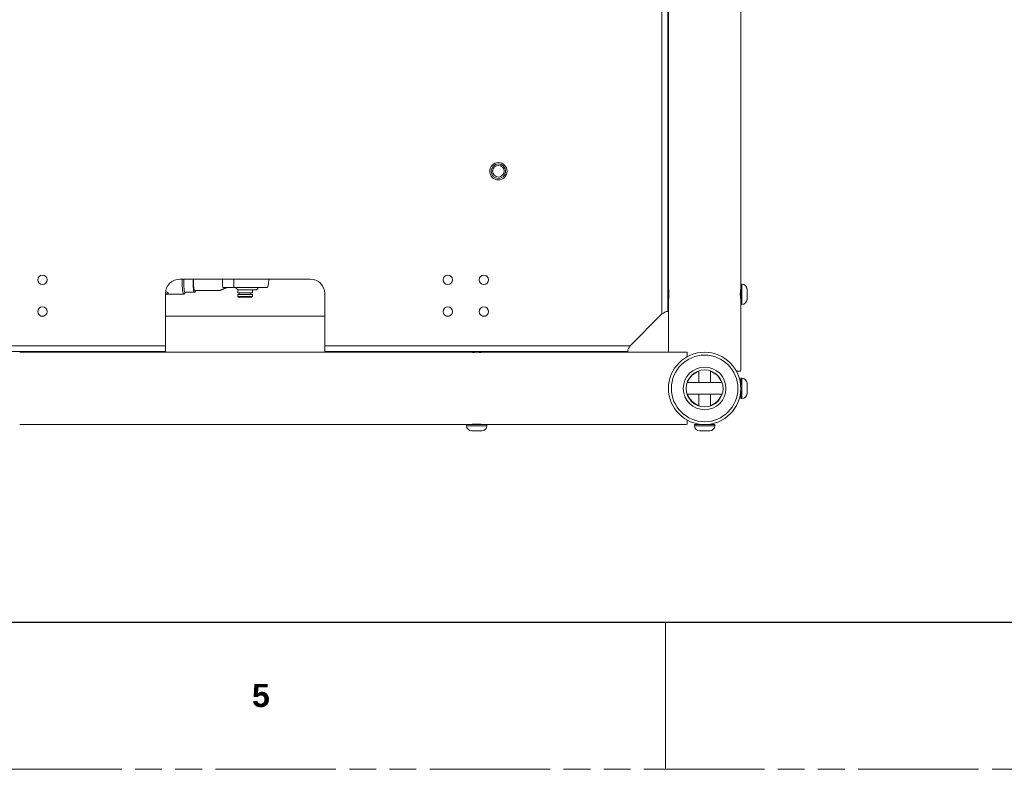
# Model space of a CAD drawing. Header units: millimetres. Extents: x 3925 to 5043, y -86 to 778.
# Tile 26 of 157: x 4372 to 4542, y -86 to 43. Entities that reach past the tile are written whole.
import ezdxf

# ---------------------------------------------------------------- set-up
doc = ezdxf.new("R2010")
doc.units = ezdxf.units.MM
doc.header["$LTSCALE"] = 46.255
doc.linetypes.add('PHANTOM', pattern=[0.8, 0.45, -0.05, 0.1, -0.05, 0.1, -0.05])
doc.layers.get('0').update_dxf_attribs({"linetype": 'CONTINUOUS'})
doc.layers.add('140-154101-0DXF_CONTINUOUS_LINE', color=7, linetype='CONTINUOUS')
doc.styles.add('SLDTEXTSTYLE0', font='arialbd.ttf', dxfattribs={"height": 5.5})

msp = doc.modelspace()

# ---------------------------------------------------------------- linework, layer by layer
at = {"color": 7, "linetype": 'Continuous', "lineweight": 30}
msp.add_line((3937.6114, -60.6394), (5029.8114, -60.6394), dxfattribs=at)
at = {"color": 7, "linetype": 'Continuous', "lineweight": 0}
msp.add_line((4483.7114, -60.6394), (4483.7114, -86.0394), dxfattribs=at)
at = {"color": 7, "linetype": 'PHANTOM', "lineweight": 0}
msp.add_line((3924.9114, -86.0394), (5042.5114, -86.0394), dxfattribs=at)
at = {"layer": '140-154101-0DXF_CONTINUOUS_LINE', "color": 7, "linetype": 'Continuous', "lineweight": 0}
for p, q in [((4496.711, -16.5115), (4496.711, 90.9885)), ((4484.211, 77.4258), (4484.211, -2.949)), ((4483.086, -7.3865), (4483.086, 47.2385)), ((4484.086, 47.2385), (4484.086, -6.9958)), ((4399.836, -1.3865), (4422.336, -1.3865)), ((4400.4884, -1.3865), (4400.4884, -1.8829)), ((4409.1206, -1.3865), (4409.1196, -1.5115)), ((4415.1722, -1.5115), (4415.1687, -1.3865)), ((4400.3512, -3.672), (4400.2861, -3.1441)), ((4400.4884, -1.8829), (4400.512, -2.5907)), ((4406.6224, -3.3865), (4402.3452, -3.3865)), ((4402.4895, -3.3865), (4402.4539, -3.6365)), ((4407.2305, -2.824), (4414.9352, -2.824)), ((4409.4428, -2.824), (4409.8165, -3.2615)), ((4409.8315, -3.2615), (4413.0269, -3.2615)), ((4409.836, -3.7615), (4409.836, -3.2792)), ((4412.336, -3.7615), (4412.336, -3.2615)), ((4413.0278, -3.2615), (4413.4016, -2.824)), ((4484.086, -3.0115), (4484.211, -3.0115)), ((4484.211, -2.949), (4484.224, -3.0285)), ((4484.224, -3.0285), (4484.256, -3.2574)), ((4484.256, -3.2574), (4484.2885, -3.6052)), ((4496.911, -2.2615), (4496.711, -2.2615)), ((4496.911, -2.2615), (4496.911, -5.7615)), ((4497.786, -4.8865), (4497.786, -3.1365)), ((4397.336, -13.8865), (4397.336, -3.8865)), ((4397.336, -3.9441), (4397.4741, -3.9413)), ((4400.4801, -4.0115), (4397.336, -4.0115)), ((4397.4948, -3.9915), (4397.339, -3.9959)), ((4397.3871, -3.5645), (4397.6173, -3.6583)), ((4397.6173, -3.6583), (4397.7282, -3.738)), ((4397.766, -3.8521), (4397.7706, -3.8307)), ((4400.5064, -3.9982), (4400.4801, -4.0115)), ((4400.7525, -3.7496), (4400.5064, -3.9982)), ((4400.6201, -3.6365), (4402.4539, -3.6365)), ((4400.729, -3.7615), (4400.653, -3.6365)), ((4400.7525, -3.7495), (4400.729, -3.7615)), ((4400.8045, -3.6365), (4400.7525, -3.7495)), ((4412.336, -3.7615), (4409.836, -3.7615)), ((4409.836, -4.0615), (4412.336, -4.0615)), ((4409.836, -4.3865), (4409.836, -4.0615)), ((4409.836, -4.3865), (4412.336, -4.3865)), ((4409.961, -4.5115), (4409.836, -4.3865)), ((4409.961, -4.5115), (4412.2109, -4.5115)), ((4410.086, -3.7615), (4410.086, -4.0615)), ((4412.086, -4.0615), (4412.086, -3.7615)), ((4412.211, -4.5115), (4412.336, -4.3865)), ((4412.336, -4.3865), (4412.336, -4.0615)), ((4424.836, -3.8865), (4424.836, -13.8865)), ((4484.2109, -5.0115), (4484.086, -5.0115)), ((4484.2235, -4.9974), (4484.2109, -5.074)), ((4484.211, -5.0742), (4484.211, -14.0115)), ((4484.2557, -4.7678), (4484.2235, -4.9974)), ((4484.2885, -4.4175), (4484.2557, -4.7678)), ((4484.2885, -3.6052), (4484.3019, -4.0117)), ((4484.3019, -4.0116), (4484.2885, -4.4175)), ((4496.62, -4.0115), (4496.6334, -3.6056)), ((4496.6334, -4.4182), (4496.62, -4.0115)), ((4496.6659, -4.7647), (4496.6334, -4.4182)), ((4496.711, -5.7615), (4496.911, -5.7615)), ((4375.8182, -7.7615), (4376.3556, -7.7615)), ((4397.336, -7.7615), (4424.836, -7.7615)), ((4445.8182, -7.7615), (4446.3555, -7.7615)), ((4452.0682, -7.7615), (4452.6055, -7.7615)), ((4483.086, -7.3865), (4477.586, -12.8865)), ((4483.3448, -7.2563), (4483.086, -7.3865)), ((4483.7931, -6.9958), (4484.086, -6.9958)), ((4344.586, -12.8865), (4397.336, -12.8865)), ((4424.836, -12.8865), (4477.586, -12.8865)), ((4477.1952, -13.8865), (4477.1952, -13.5936)), ((4477.586, -12.8865), (4477.4557, -13.1453)), ((4344.9767, -13.8865), (4397.336, -13.8865)), ((4372.1485, -14.0115), (4450.0234, -14.0115)), ((4424.836, -13.8865), (4477.1952, -13.8865)), ((4450.1033, -14.0246), (4450.0235, -14.0115)), ((4450.086, -14.0115), (4450.086, -13.8865)), ((4450.3337, -14.0567), (4450.1033, -14.0246)), ((4450.6807, -14.0891), (4450.3337, -14.0567)), ((4451.086, -14.1025), (4450.6807, -14.0891)), ((4451.086, -14.1025), (4451.4962, -14.0888)), ((4451.4962, -14.0888), (4451.8375, -14.0569)), ((4451.8375, -14.0569), (4452.0662, -14.0249)), ((4452.0662, -14.0249), (4452.1485, -14.0115)), ((4452.086, -13.8865), (4452.086, -14.0115)), ((4452.1485, -14.0115), (4487.461, -14.0115)), ((4487.461, -14.7786), (4487.461, -14.0115)), ((4489.461, -17.2792), (4489.461, -19.2615)), ((4491.461, -17.2532), (4491.461, -19.2615)), ((4495.9439, -17.2615), (4496.6658, -17.2615)), ((4496.911, -18.5115), (4496.711, -18.5115)), ((4496.711, -18.5115), (4496.711, -19.7191)), ((4496.911, -22.0115), (4496.911, -18.5115)), ((4487.4389, -19.2615), (4493.4527, -19.2615)), ((4496.6211, -19.2615), (4496.711, -19.2615)), ((4497.786, -21.1365), (4497.786, -19.3865)), ((4487.4389, -21.2615), (4493.4414, -21.2615)), ((4489.461, -21.2615), (4489.461, -23.2439)), ((4491.461, -21.2615), (4491.461, -23.2638)), ((4496.6206, -21.2615), (4496.711, -21.2615)), ((4496.711, -20.804), (4496.711, -22.0115)), ((4496.911, -22.0115), (4496.711, -22.0115)), ((4486.711, -26.5115), (4372.1485, -26.5115)), ((4449.336, -26.5115), (4449.336, -26.7115)), ((4452.836, -26.7115), (4449.336, -26.7115)), ((4450.3333, -26.4664), (4450.6789, -26.434)), ((4450.6789, -26.434), (4451.086, -26.4206)), ((4451.086, -26.4206), (4451.4907, -26.4338)), ((4452.836, -26.7115), (4452.836, -26.5115)), ((4487.461, -26.4664), (4487.461, -25.7445)), ((4489.9185, -26.5115), (4488.711, -26.5115)), ((4488.711, -26.7115), (4488.711, -26.5115)), ((4488.711, -26.7115), (4492.211, -26.7115)), ((4489.461, -26.4206), (4489.461, -26.5115)), ((4492.211, -26.5115), (4491.0034, -26.5115)), ((4491.461, -26.4214), (4491.461, -26.5115)), ((4492.211, -26.7115), (4492.211, -26.5115)), ((4450.211, -27.5865), (4451.961, -27.5865)), ((4489.586, -27.5865), (4491.336, -27.5865))]:
    msp.add_line(p, q, dxfattribs=at)
for points in [[(4400.2861, -3.1441), (4400.24, -2.383), (4400.2239, -1.5075), (4400.2263, -1.3865)], [(4402.2365, -3.6365), (4402.1736, -3.1957), (4402.1285, -2.5907), (4402.1049, -1.8829), (4402.1049, -1.3865)], [(4402.1561, -1.3865), (4402.1559, -1.8292), (4402.1784, -2.4409), (4402.2208, -2.9399), (4402.2789, -3.2713), (4402.3452, -3.3865)], [(4407.2305, -2.824), (4407.196, -2.3527), (4407.1779, -1.8011), (4407.1779, -1.3865)], [(4409.1487, -2.824), (4409.1329, -2.4095), (4409.123, -1.9662), (4409.1196, -1.5115)], [(4414.935, -2.824), (4414.9525, -2.7761), (4415.0467, -2.4734), (4415.1099, -2.192), (4415.1478, -1.9382), (4415.1667, -1.7138), (4415.1722, -1.5115)], [(4400.512, -2.5907), (4400.5572, -3.1957), (4400.6201, -3.6365)], [(4496.6334, -3.6056), (4496.6657, -3.2596), (4496.6979, -3.0287), (4496.701, -3.0099)], [(4397.4741, -3.9413), (4397.6714, -3.9142), (4397.766, -3.8521)], [(4397.7282, -3.738), (4397.772, -3.7833), (4397.8037, -3.891), (4397.7057, -3.9602), (4397.4948, -3.9915)], [(4400.4801, -4.0115), (4400.4248, -3.9526), (4400.3512, -3.672)], [(4483.7931, -6.9958), (4483.586, -7.126), (4483.3448, -7.2563)], [(4477.4557, -13.1453), (4477.3254, -13.3866), (4477.1952, -13.5936)], [(4451.4907, -26.4338), (4451.8364, -26.4661), (4452.0676, -26.4983), (4452.0685, -26.4984)]]:
    msp.add_lwpolyline(points, dxfattribs=at)
for centre, radius in [((4454.836, 17.2385), 1.5), ((4454.836, 17.2385), 1.25), ((4454.836, 17.2385), 1), ((4376.086, -1.5115), 0.8125), ((4446.086, -1.5115), 0.8125), ((4452.336, -1.5115), 0.8125), ((4376.086, -7.0115), 0.8125), ((4446.086, -7.0115), 0.8125), ((4452.336, -7.0115), 0.8125), ((4490.461, -20.2615), 6.25), ((4490.461, -20.2615), 5.75), ((4490.461, -20.2615), 3.6875), ((4490.461, -20.2615), 3.1875)]:
    msp.add_circle(centre, radius, dxfattribs=at)
for centre, radius, start, end in [((4399.836, -3.8865), 2.5, 90, 180), ((4422.336, -3.8865), 2.5, 0, 90), ((4496.911, -3.1365), 0.875, 0, 90), ((4496.911, -4.8865), 0.875, 270, 360), ((4490.461, -20.2615), 3.125, 108.811356, 161.140206), ((4490.461, -20.2615), 3.125, 18.89099, 71.140206), ((4496.911, -19.3865), 0.875, 0, 90), ((4490.461, -20.2615), 3.125, 198.89099, 251.140206), ((4490.461, -20.2615), 3.125, 288.811356, 341.140206), ((4496.911, -21.1365), 0.875, 270, 0), ((4450.211, -26.7115), 0.875, 180, 270), ((4451.961, -26.7115), 0.875, 270, 360), ((4489.586, -26.7115), 0.875, 180, 270), ((4491.336, -26.7115), 0.875, 270, 0)]:
    msp.add_arc(centre, radius, start, end, dxfattribs=at)
for centre, major_axis, ratio, start_param, end_param in [((4411.0164, -1.5115), (4.3981, 1.8737), 0.0157594, 8.66635346, 10.25715112), ((4490.461, -16.5115), (0, 6.25), 1, -1.69108621, -1.57079633), ((4486.711, -20.2615), (0, 6.25), 1, 3.14159265, 3.26188254)]:
    msp.add_ellipse(centre, major_axis=major_axis, ratio=ratio, start_param=start_param, end_param=end_param, dxfattribs=at)

# ---------------------------------------------------------------- texts
at = {"color": 7, "linetype": 'Continuous', "lineweight": 0, "insert": (4412.2739, -71.3102), "char_height": 3.9688, "attachment_point": 1, "style": 'SLDTEXTSTYLE0'}
msp.add_mtext('5', dxfattribs=at)

doc.saveas('drawing.dxf')
